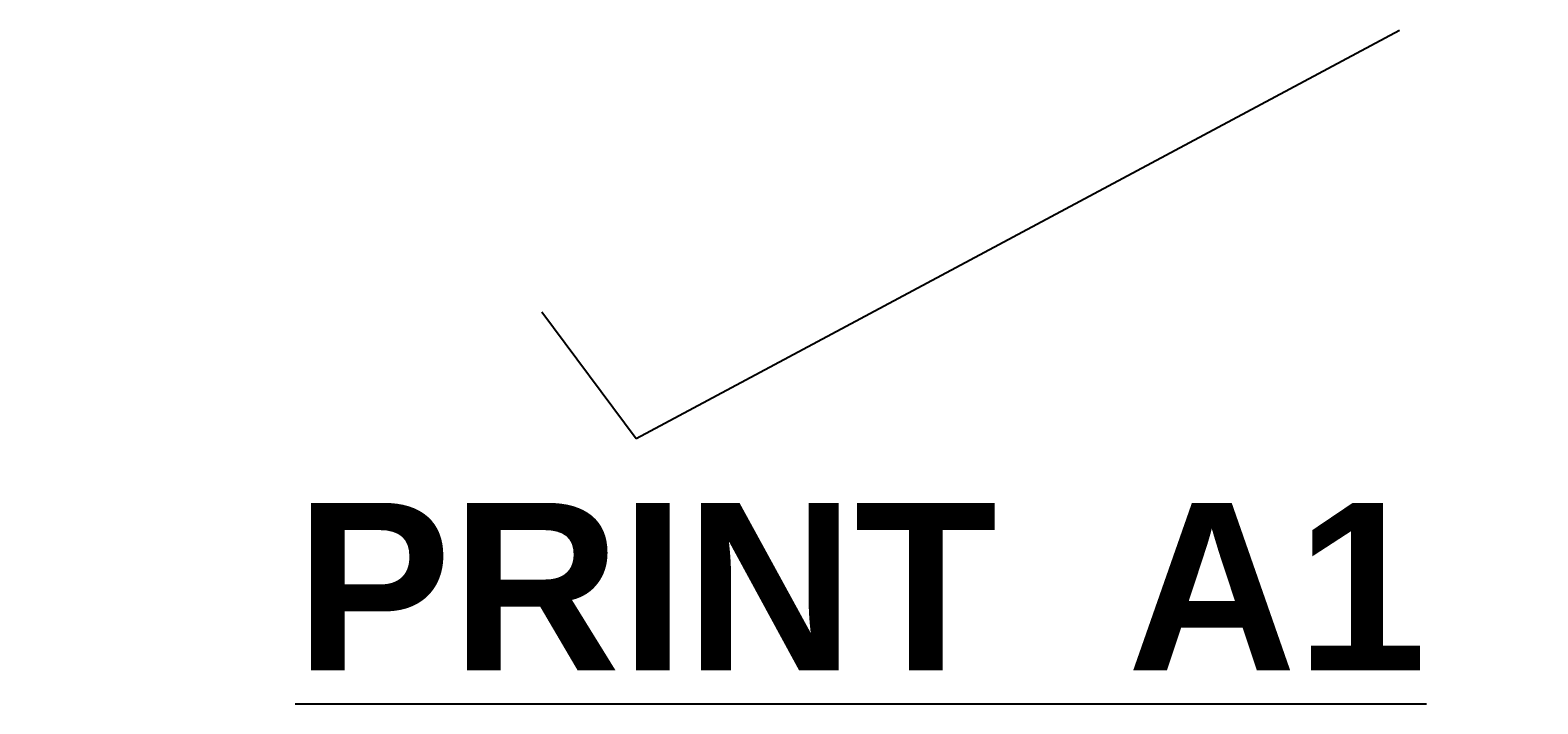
# Model space of a CAD drawing. Header units: inches. Extents: x 3286949 to 8345149, y -1833984 to -1290993.
# Tile 12 of 14: x 3904124 to 4174084, y -1632852 to -1512192. Entities that reach past the tile are written whole.
import ezdxf

# ---------------------------------------------------------------- set-up
doc = ezdxf.new("R2010")
doc.units = ezdxf.units.IN
doc.header["$MEASUREMENT"] = 0
doc.styles.get("Standard").update_dxf_attribs({"font": 'arial.ttf'})

msp = doc.modelspace()

# ---------------------------------------------------------------- linework, layer by layer
for p, q in [((4012615, -1585317.5), (4149311, -1512192.5)), ((3995771, -1562668), (4012615, -1585317.5))]:
    msp.add_line(p, q)

# ---------------------------------------------------------------- texts
at = {"char_height": 239.062, "width": 16245.82, "attachment_point": 1}
for insert in [(3339035.4, -1521250.9), (3360839.4, -1521250.9), (3383161.9, -1521250.9), (3405485.9, -1521250.9), (3339035.4, -1600335.9), (3360839.4, -1600335.9), (3383161.9, -1600335.9), (3405485.9, -1600335.9)]:
    msp.add_mtext('\\pi1320.6;{\\LNAME OF WORK\\C0; :-\\l CONSTRUCTION OF HIGH LEVEL BRIDGE ACROSS LOR NALA  ON \\P\\pi669.25,l4781.3;DHAUR - MALPURIKHURD  ROAD.}', dxfattribs=dict(at, insert=insert))
at = {"insert": (3951585.5, -1596852.4), "char_height": 30000, "attachment_point": 1}
msp.add_mtext_dynamic_manual_height_columns('{\\fArial|b1|i0|c0|p34;\\L\\C2;PRINT  A1  }', width=981589.5, gutter_width=1, heights=[0], dxfattribs=at)

doc.saveas('drawing.dxf')
